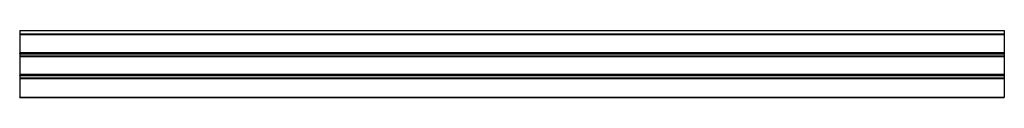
# Model space of a CAD drawing. Header units: millimetres. Extents: x -3100 to 3100, y -2 to 420.
import ezdxf

# ---------------------------------------------------------------- set-up
doc = ezdxf.new("R2010")
doc.units = ezdxf.units.MM
doc.header["$MEASUREMENT"] = 0
doc.layers.add('Standard', color=7, linetype='Continuous', true_color=0x000000)

msp = doc.modelspace()

# ---------------------------------------------------------------- linework, layer by layer
at = {"layer": 'Standard'}
for points in [[(-3100, 420.3, -0.7), (-3100, 409.5, -0.7), (-3100, 398.7, -0.7)], [(-3100, 420.3, -0.7), (0, 420.3, -0.7), (3100, 420.3, -0.7)], [(-3100, 398.7, -0.7), (0, 398.7, -0.7), (3100, 398.7, -0.7)], [(-3100, 396.7, 1.3), (0, 396.7, 1.3), (3100, 396.7, 1.3)], [(-3100, 396.7, 1.3), (-3100, 396.7, 2.3), (-3100, 396.7, 3.3)], [(-3100, 396.7, 3.3), (0, 396.7, 3.3), (3100, 396.7, 3.3)], [(-3100, 394.2, 5.8), (0, 394.2, 5.8), (3100, 394.2, 5.8)], [(3100, 420.3, -0.7), (3100, 409.5, -0.7), (3100, 398.7, -0.7)], [(3100, 396.7, 1.3), (3100, 396.7, 2.3), (3100, 396.7, 3.3)], [(-3100, 282.3, -0.7), (-3100, 271.5, -0.7), (-3100, 260.7, -0.7)], [(-3100, 282.3, -0.7), (0, 282.3, -0.7), (3100, 282.3, -0.7)], [(-3100, 276.2, 5.8), (0, 276.2, 5.8), (3100, 276.2, 5.8)], [(-3100, 276), (0, 276), (3100, 276)], [(-3100, 273.7, 3.3), (0, 273.7, 3.3), (3100, 273.7, 3.3)], [(-3100, 273.7, 3.3), (-3100, 273.7, 2.9), (-3100, 273.7, 2.5)], [(-3100, 273.7, 2.5), (0, 273.7, 2.5), (3100, 273.7, 2.5)], [(-3100, 260.7, -0.7), (0, 260.7, -0.7), (3100, 260.7, -0.7)], [(-3100, 258.7, 1.3), (0, 258.7, 1.3), (3100, 258.7, 1.3)], [(-3100, 258.7, 1.3), (-3100, 258.7, 2.3), (-3100, 258.7, 3.3)], [(-3100, 258.7, 3.3), (0, 258.7, 3.3), (3100, 258.7, 3.3)], [(-3100, 256.2, 5.8), (0, 256.2, 5.8), (3100, 256.2, 5.8)], [(3100, 282.3, -0.7), (3100, 271.5, -0.7), (3100, 260.7, -0.7)], [(3100, 273.7, 3.3), (3100, 273.7, 2.9), (3100, 273.7, 2.5)], [(3100, 258.7, 1.3), (3100, 258.7, 2.3), (3100, 258.7, 3.3)], [(-3100, 144.3, -0.7), (-3100, 133.5, -0.7), (-3100, 122.7, -0.7)], [(-3100, 144.3, -0.7), (0, 144.3, -0.7), (3100, 144.3, -0.7)], [(-3100, 138.2, 5.8), (0, 138.2, 5.8), (3100, 138.2, 5.8)], [(-3100, 138), (0, 138), (3100, 138)], [(-3100, 135.7, 3.3), (0, 135.7, 3.3), (3100, 135.7, 3.3)], [(-3100, 135.7, 3.3), (-3100, 135.7, 2.9), (-3100, 135.7, 2.5)], [(-3100, 135.7, 2.5), (0, 135.7, 2.5), (3100, 135.7, 2.5)], [(3100, 144.3, -0.7), (3100, 133.5, -0.7), (3100, 122.7, -0.7)], [(3100, 135.7, 3.3), (3100, 135.7, 2.9), (3100, 135.7, 2.5)], [(-3100, 122.7, -0.7), (0, 122.7, -0.7), (3100, 122.7, -0.7)], [(-3100, 120.7, 1.3), (0, 120.7, 1.3), (3100, 120.7, 1.3)], [(-3100, 120.7, 1.3), (-3100, 120.7, 2.3), (-3100, 120.7, 3.3)], [(-3100, 120.7, 3.3), (0, 120.7, 3.3), (3100, 120.7, 3.3)], [(-3100, 118.2, 5.8), (0, 118.2, 5.8), (3100, 118.2, 5.8)], [(3100, 120.7, 1.3), (3100, 120.7, 2.3), (3100, 120.7, 3.3)], [(-3100, 0.2, 5.8), (0, 0.2, 5.8), (3100, 0.2, 5.8)], [(-3100, 0), (0, 0), (3100, 0)], [(-3100, -2.3, 3.3), (0, -2.3, 3.3), (3100, -2.3, 3.3)], [(-3100, -2.3, 3.3), (-3100, -2.3, 2.9), (-3100, -2.3, 2.5)], [(-3100, -2.3, 2.5), (0, -2.3, 2.5), (3100, -2.3, 2.5)], [(3100, -2.3, 3.3), (3100, -2.3, 2.9), (3100, -2.3, 2.5)]]:
    msp.add_open_spline(points, degree=2, dxfattribs=at)
for points, weights in [([(-3100, 398.7, -0.7), (-3100, 396.7, -0.7), (-3100, 396.7, 1.3)], [1, 0.707106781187, 1]), ([(-3100, 396.7, 3.3), (-3100, 396.7, 5.8), (-3100, 394.2, 5.8)], [1, 0.707106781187, 1]), ([(3100, 398.7, -0.7), (3100, 396.7, -0.7), (3100, 396.7, 1.3)], [1, 0.707106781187, 1]), ([(3100, 396.7, 3.3), (3100, 396.7, 5.8), (3100, 394.2, 5.8)], [1, 0.707106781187, 1]), ([(-3100, 276.2, 5.8), (-3100, 273.7, 5.8), (-3100, 273.7, 3.3)], [1, 0.707106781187, 1]), ([(-3100, 273.7, 2.5), (-3100, 273.7, 0.2), (-3100, 276)], [1, 0.73727733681, 1]), ([(-3100, 260.7, -0.7), (-3100, 258.7, -0.7), (-3100, 258.7, 1.3)], [1, 0.707106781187, 1]), ([(-3100, 258.7, 3.3), (-3100, 258.7, 5.8), (-3100, 256.2, 5.8)], [1, 0.707106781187, 1]), ([(3100, 276.2, 5.8), (3100, 273.7, 5.8), (3100, 273.7, 3.3)], [1, 0.707106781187, 1]), ([(3100, 273.7, 2.5), (3100, 273.7, 0.2), (3100, 276)], [1, 0.73727733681, 1]), ([(3100, 260.7, -0.7), (3100, 258.7, -0.7), (3100, 258.7, 1.3)], [1, 0.707106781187, 1]), ([(3100, 258.7, 3.3), (3100, 258.7, 5.8), (3100, 256.2, 5.8)], [1, 0.707106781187, 1]), ([(-3100, 138.2, 5.8), (-3100, 135.7, 5.8), (-3100, 135.7, 3.3)], [1, 0.707106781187, 1]), ([(-3100, 135.7, 2.5), (-3100, 135.7, 0.2), (-3100, 138)], [1, 0.73727733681, 1]), ([(3100, 138.2, 5.8), (3100, 135.7, 5.8), (3100, 135.7, 3.3)], [1, 0.707106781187, 1]), ([(3100, 135.7, 2.5), (3100, 135.7, 0.2), (3100, 138)], [1, 0.73727733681, 1]), ([(-3100, 122.7, -0.7), (-3100, 120.7, -0.7), (-3100, 120.7, 1.3)], [1, 0.707106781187, 1]), ([(-3100, 120.7, 3.3), (-3100, 120.7, 5.8), (-3100, 118.2, 5.8)], [1, 0.707106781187, 1]), ([(3100, 122.7, -0.7), (3100, 120.7, -0.7), (3100, 120.7, 1.3)], [1, 0.707106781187, 1]), ([(3100, 120.7, 3.3), (3100, 120.7, 5.8), (3100, 118.2, 5.8)], [1, 0.707106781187, 1]), ([(-3100, 0.2, 5.8), (-3100, -2.3, 5.8), (-3100, -2.3, 3.3)], [1, 0.707106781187, 1]), ([(-3100, -2.3, 2.5), (-3100, -2.3, 0.2), (-3100, 0)], [1, 0.73727733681, 1]), ([(3100, 0.2, 5.8), (3100, -2.3, 5.8), (3100, -2.3, 3.3)], [1, 0.707106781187, 1]), ([(3100, -2.3, 2.5), (3100, -2.3, 0.2), (3100, 0)], [1, 0.73727733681, 1])]:
    msp.add_rational_spline(points, weights, degree=2, dxfattribs=at)
for points in [[(-3100, 394.2, 5.8), (-3100, 394.1, 5.8), (-3100, 393.9, 5.8), (-3100, 335.2, 5.8), (-3100, 276.5, 5.8), (-3100, 276.4, 5.8), (-3100, 276.2, 5.8)], [(3100, 394.2, 5.8), (3100, 394.1, 5.8), (3100, 393.9, 5.8), (3100, 335.2, 5.8), (3100, 276.5, 5.8), (3100, 276.4, 5.8), (3100, 276.2, 5.8)], [(-3100, 256.2, 5.8), (-3100, 256.1, 5.8), (-3100, 255.9, 5.8), (-3100, 197.2, 5.8), (-3100, 138.5, 5.8), (-3100, 138.4, 5.8), (-3100, 138.2, 5.8)], [(3100, 256.2, 5.8), (3100, 256.1, 5.8), (3100, 255.9, 5.8), (3100, 197.2, 5.8), (3100, 138.5, 5.8), (3100, 138.4, 5.8), (3100, 138.2, 5.8)], [(-3100, 118.2, 5.8), (-3100, 118.1, 5.8), (-3100, 117.9, 5.8), (-3100, 59.2, 5.8), (-3100, 0.5, 5.8), (-3100, 0.4, 5.8), (-3100, 0.2, 5.8)], [(3100, 118.2, 5.8), (3100, 118.1, 5.8), (3100, 117.9, 5.8), (3100, 59.2, 5.8), (3100, 0.5, 5.8), (3100, 0.4, 5.8), (3100, 0.2, 5.8)]]:
    msp.add_open_spline(points, degree=2, knots=[30.668583, 30.668583, 30.668583, 30.968583, 30.968583, 148.368583, 148.368583, 148.668583, 148.668583, 148.668583], dxfattribs=at)

doc.saveas('drawing.dxf')
